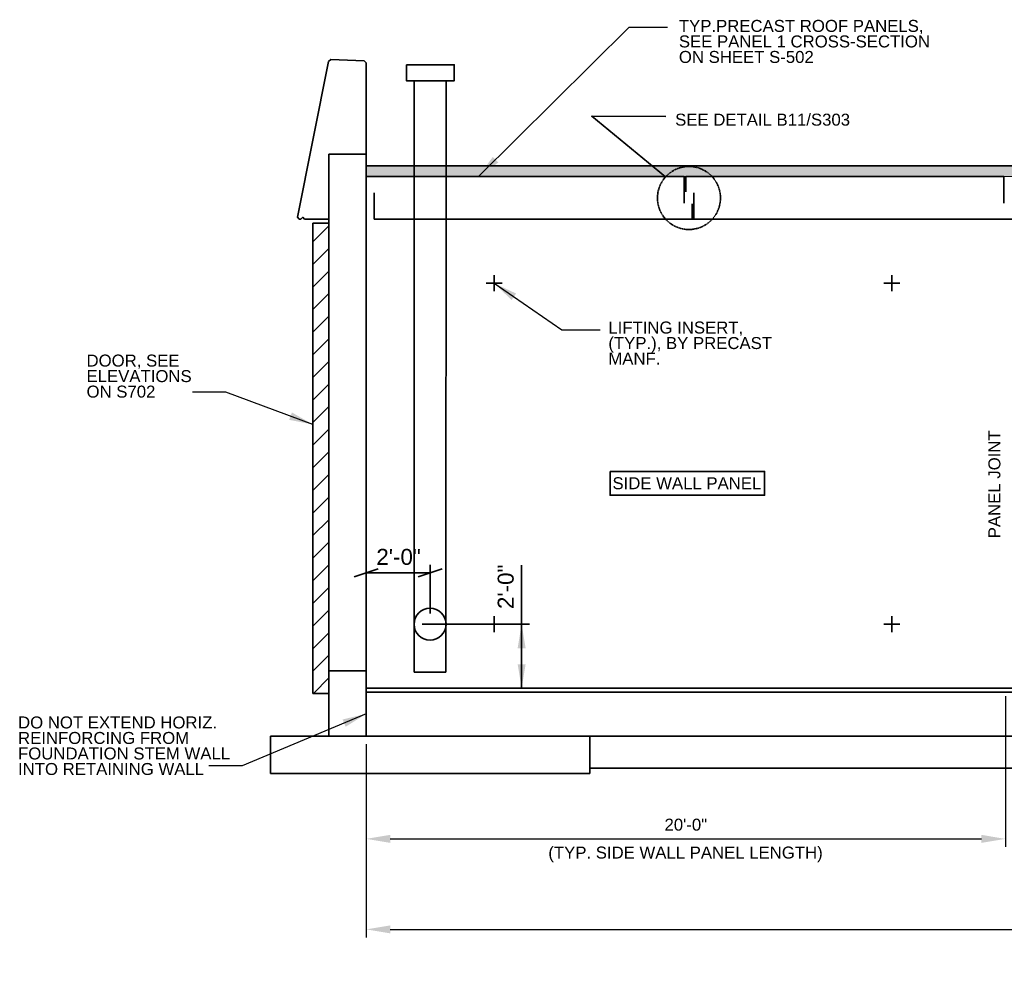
# Model space of a CAD drawing. Header units: inches. Extents: x -829 to 2226, y 10 to 4755.
# Tile 20 of 54: x -371 to -1, y 1960 to 2321. Entities that reach past the tile are written whole.
import ezdxf
from ezdxf.enums import TextEntityAlignment as Align

# ---------------------------------------------------------------- set-up
doc = ezdxf.new("R2010")
doc.units = ezdxf.units.IN
doc.header["$LTSCALE"] = 0.5
doc.header["$MEASUREMENT"] = 0
doc.linetypes.add('DGN Style 3', pattern=[0.621993, 0.444281, -0.177712])
for name, color, linetype, lineweight in [('G-ANNO-DIM', 7, 'Continuous', 0), ('G-ANNO-DIMS', 7, 'Continuous', 35), ('G-ANNO-PATT', 7, 'Continuous', 18), ('G-ANNO-TEXT', 7, 'Continuous', 35), ('S-FNDN-FTNG', 7, 'Continuous', 35), ('S-FNDN-PEDS', 7, 'Continuous', 35), ('S-WALL-LOAD', 7, 'Continuous', 35)]:
    doc.layers.add(name, color=color, linetype=linetype, lineweight=lineweight)
doc.styles.add("_1 4 1'-0", font='arial.ttf', dxfattribs={"height": 6})
doc.styles.add('AEC 1 4_1 0 Scale', font='arial.ttf', dxfattribs={"height": 4.5})
doc.dimstyles.new("1 4 1'-0", dxfattribs={"dimtxt": 4.5, "dimasz": 9, "dimexe": 3, "dimexo": 3, "dimgap": 3, "dimtad": 1, "dimdec": 0, "dimzin": 11, "dimdsep": 46, "dimlunit": 3, "dimtxsty": 'AEC 1 4_1 0 Scale', "dimcen": 0.09, "dimadec": 4, "dimazin": 3, "dimtfac": 1, "dimtdec": 0, "dimtofl": 0, "dimtmove": 0, "dimatfit": 3, "dimfxl": 1, "dimfrac": 2, "dimtolj": 1, "dimtzin": 11, "dimarcsym": 0})

# ---------------------------------------------------------------- blocks, each defined once
blk = doc.blocks.new('*D475')
at = {"layer": 'Defpoints', "color": 0, "transparency": 16777216}
for p in [(-0.67, 2070.13), (-240.67, 2052.12), (-0.67, 2013.56)]:
    blk.add_point(p, dxfattribs=at)
at = {"layer": 'G-ANNO-DIMS', "color": 0, "lineweight": -2, "transparency": 16777216}
for p, q in [((-0.67, 2067.13), (-0.67, 2010.56)), ((-240.67, 2049.12), (-240.67, 2010.56)), ((-231.67, 2013.56), (-9.67, 2013.56))]:
    blk.add_line(p, q, dxfattribs=at)
at = {"layer": 'G-ANNO-DIMS', "color": 0, "transparency": 16777216}
for points in [[(-231.67, 2015.06), (-231.67, 2012.06), (-240.67, 2013.56)], [(-9.67, 2015.06), (-9.67, 2012.06), (-0.67, 2013.56)]]:
    blk.add_solid(points, dxfattribs=at)
at = {"layer": 'G-ANNO-DIMS', "color": 0, "transparency": 16777216, "insert": (-120.67, 2018.86), "char_height": 4.5, "attachment_point": 5, "style": 'AEC 1 4_1 0 Scale'}
blk.add_mtext('\\A1;20\'-0"', dxfattribs=at)
blk = doc.blocks.new('*D482')
at = {"layer": 'Defpoints', "color": 0, "transparency": 16777216}
for p in [(734.39, 2068.62), (-240.67, 2052.12), (734.39, 1979.58)]:
    blk.add_point(p, dxfattribs=at)
at = {"layer": 'G-ANNO-DIMS', "color": 0, "lineweight": -2, "transparency": 16777216}
for p, q in [((734.39, 2065.62), (734.39, 1976.58)), ((-240.67, 2049.12), (-240.67, 1976.58)), ((-231.67, 1979.58), (725.39, 1979.58))]:
    blk.add_line(p, q, dxfattribs=at)
at = {"layer": 'G-ANNO-DIMS', "color": 0, "transparency": 16777216}
for points in [[(-231.67, 1981.08), (-231.67, 1978.08), (-240.67, 1979.58)], [(725.39, 1981.08), (725.39, 1978.08), (734.39, 1979.58)]]:
    blk.add_solid(points, dxfattribs=at)
at = {"layer": 'G-ANNO-DIMS', "color": 0, "transparency": 16777216, "insert": (246.86, 1985.54), "char_height": 4.5, "attachment_point": 5, "style": 'AEC 1 4_1 0 Scale'}
blk.add_mtext('\\A1;20\'-0" MIN. TO 120\'-0" MAX (NOMINAL LENGTH)', dxfattribs=at)

msp = doc.modelspace()

# ---------------------------------------------------------------- hatches: boundary and pattern name
at = {"layer": 'G-ANNO-PATT'}
h = msp.add_hatch(dxfattribs=at)
h.set_pattern_fill('AR-CONC', color=5)
h.set_pattern_definition([(50, (-359.576, 2226.3273), (7.1726, -0.62752), [0.75, -8.25]), (355, (-359.576, 2226.327), (-1.387513, 7.52192), [0.6, -6.6]), (100.4514, (-358.978, 2226.275), (5.78509, 6.8944), [0.6374, -7.01142]), (46.1842, (-359.576, 2228.327), (10.67241, -1.65519), [1.125, -12.375]), (96.6356, (-358.686, 2228.189), (9.34662, 9.74119), [0.9561, -10.51714]), (351.1842, (-359.576, 2228.327), (9.34662, 9.74119), [0.9, -9.9]), (21, (-358.576, 2227.8273), (5.96907, -4.02619), [0.75, -8.25]), (326, (-358.576, 2227.827), (2.433153, 7.2515), [0.6, -6.6]), (71.45144, (-358.078, 2227.492), (8.402224, 3.22531), [0.6374, -7.01142]), (37.5, (-359.5758, 2226.3273), (0.1215986, 3.3289385), [0, -6.52, 0, -6.7, 0, -6.625]), (7.5, (-359.5758, 2226.3273), (2.630695, 3.944117), [0, -3.82, 0, -6.37, 0, -2.525]), (327.5, (-361.8058, 2226.3273), (5.338224, -0.225549), [0, -2.5, 0, -7.8, 0, -10.35]), (317.5, (-362.8058, 2226.3273), (5.831862, 1.00105), [0, -3.25, 0, -5.18, 0, -7.35])])
h.paths.add_polyline_path([(532.80425, 2262.13077), (532.80425, 2266.13077), (-240.67179, 2266.13077), (-240.67179, 2262.13077)])
at = {"layer": 'G-ANNO-TEXT'}
h = msp.add_hatch(dxfattribs=at)
h.set_pattern_fill('HATCH', color=5, style=0, pattern_type=2)
h.set_pattern_definition([(45, (-246.133, 2141.9094), (-4.24264, 4.24264), [])])
h.paths.add_polyline_path([(-260.67179, 2068.14692), (-254.67179, 2068.14692), (-254.67179, 2244.63077), (-260.67179, 2244.63077)])

# ---------------------------------------------------------------- linework, layer by layer
at = {"layer": 'G-ANNO-DIM'}
msp.add_3dface([(-260.67179, 2244.63077), (-254.67179, 2244.63077), (-254.67179, 2068.14692), (-260.67179, 2068.14692)], dxfattribs=at)
at = {"layer": 'G-ANNO-DIMS'}
for p, q in [((-240.67179, 2262.13077), (-240.67179, 2266.13077)), ((-240.67179, 2266.13077), (532.80425, 2266.13077)), ((-245.17179, 2111.9088), (-236.17179, 2114.9088)), ((-240.67179, 2113.55911), (-240.67179, 2116.4088)), ((-212.17179, 2114.9088), (-221.17179, 2111.9088)), ((-216.67179, 2098.12122), (-216.67179, 2116.4088)), ((-182.32244, 2116.31953), (-182.32244, 2094.12122)), ((-238.66651, 2113.4088), (-240.67179, 2113.4088)), ((-240.67179, 2113.4088), (-216.67179, 2113.4088)), ((-219.67179, 2094.12122), (-179.32244, 2094.12122)), ((-182.32244, 2094.12122), (-182.32244, 2070.12122))]:
    msp.add_line(p, q, dxfattribs=at)
at = {"layer": 'G-ANNO-DIMS', "extrusion": (0, 0, -1)}
msp.add_solid([(183.82244, 2085.12122), (182.32244, 2094.12122), (180.82244, 2085.12122)], dxfattribs=at)
at = {"layer": 'G-ANNO-DIMS'}
msp.add_solid([(-180.82244, 2079.12122), (-182.32244, 2070.12122), (-183.82244, 2079.12122)], dxfattribs=at)
at = {"layer": 'G-ANNO-PATT', "elevation": 0}
msp.add_lwpolyline([(-240.67179, 2266.13077), (532.80425, 2266.13077), (532.80425, 2262.13077), (-240.67179, 2262.13077)], close=True, dxfattribs=at)
at = {"layer": 'G-ANNO-TEXT'}
for p, q in [((-222.62168, 2298.12122), (-222.62168, 2076.12122)), ((-210.62168, 2298.12122), (-210.73116, 2076.12122)), ((-240.67179, 2262.13077), (-240.67179, 2256.38077)), ((-240.67179, 2262.13077), (-228.62168, 2262.13077)), ((-216.64433, 2262.13077), (-121.29679, 2262.13077)), ((-121.29679, 2262.13077), (-121.29679, 2252.19277)), ((-120.67179, 2262.13077), (-120.67179, 2256.38077)), ((-120.67179, 2262.13077), (-1.29679, 2262.13077)), ((-1.29679, 2262.13077), (-1.29679, 2252.19277)), ((-237.67179, 2246.13077), (-237.67179, 2256.06877)), ((-117.67179, 2246.13077), (-117.67179, 2256.06877)), ((-118.29679, 2251.88077), (-118.29679, 2246.13077)), ((-237.67179, 2246.13077), (-228.62168, 2246.13077)), ((-216.6544, 2246.13077), (-118.29679, 2246.13077)), ((-117.67179, 2246.13077), (1.70321, 2246.13077)), ((-192.67179, 2225.12122), (-192.67179, 2219.12122)), ((-43.33009, 2225.12122), (-43.33009, 2219.12122)), ((-195.67179, 2222.12122), (-189.67179, 2222.12122)), ((-40.33009, 2222.12122), (-46.33009, 2222.12122)), ((-192.67179, 2097.12122), (-192.67179, 2091.12122)), ((-43.33009, 2097.12122), (-43.33009, 2091.12122)), ((-195.67179, 2094.12122), (-189.67179, 2094.12122)), ((-40.33009, 2094.12122), (-46.33009, 2094.12122)), ((-222.67514, 2076.12122, -0.00002), (-210.73116, 2076.12122, -0.00002))]:
    msp.add_line(p, q, dxfattribs=at)
at = {"layer": 'G-ANNO-TEXT', "linetype": 'DGN Style 3'}
for p, q in [((-228.62168, 2262.13077), (-216.33422, 2262.13077)), ((-216.65441, 2246.12122), (-228.62168, 2246.12122)), ((-240.67179, 2068.62122), (532.80425, 2068.62122)), ((-156.67179, 2040.12122), (-156.67179, 2052.12122))]:
    msp.add_line(p, q, dxfattribs=at)
at = {"layer": 'G-ANNO-TEXT', "flags": 128}
msp.add_lwpolyline([(-128.30289, 2262.07268), (-156.01576, 2284.78032), (-128.19834, 2284.68964)], dxfattribs=at)
at = {"layer": 'G-ANNO-TEXT', "linetype": 'DGN Style 3'}
msp.add_circle((-119.48577, 2254.11664), 11.83175, dxfattribs=at)
at = {"layer": 'G-ANNO-TEXT'}
msp.add_circle((-216.72526, 2094.12122, -0.00002), 6, dxfattribs=at)
for points in [[(-225.62168, 2304.12122), (-207.62168, 2304.12122), (-207.62168, 2298.12122), (-225.62168, 2298.12122)], [(-260.67179, 2068.14692), (-254.67179, 2068.14692), (-254.67179, 2244.63077), (-260.67179, 2244.63077)], [(-149.11334, 2151.46042), (-91.1222, 2151.46042), (-91.1222, 2142.51446), (-149.11334, 2142.51446)]]:
    msp.add_3dface(points, dxfattribs=at)
at = {"layer": 'S-FNDN-FTNG'}
for p, q in [((-276.67179, 2052.12122), (-276.67179, 2038.12122)), ((-276.67179, 2052.12122), (-218.67179, 2052.12122)), ((-218.67179, 2052.12122), (532.80425, 2052.12122)), ((-276.67179, 2038.12122), (-156.67179, 2038.12122)), ((-156.67179, 2040.12122), (532.80425, 2040.12122)), ((-156.67179, 2040.12122), (-156.67179, 2038.12122))]:
    msp.add_line(p, q, dxfattribs=at)
at = {"layer": 'S-FNDN-PEDS'}
msp.add_line((-240.67179, 2070.12122), (532.80425, 2070.12122), dxfattribs=at)
at = {"layer": 'S-WALL-LOAD'}
for p, q in [((-254.81888, 2305.39534), (-266.5247, 2246.86621)), ((-254.81888, 2305.39534), (-253.92179, 2306.13077)), ((-241.42179, 2305.63077), (-253.92179, 2306.13077)), ((-241.42179, 2305.63077), (-240.67179, 2304.88077)), ((-240.67179, 2304.88077), (-240.67179, 2246.13077)), ((-254.67179, 2270.63077), (-240.67179, 2270.63077)), ((-254.67179, 2270.63077), (-254.67179, 2052.12122)), ((-265.92179, 2246.13077), (-266.5247, 2246.86621)), ((-265.28695, 2246.13077), (-265.92179, 2246.13077)), ((-254.67179, 2246.13077), (-263.81229, 2246.13077)), ((-240.67179, 2246.13077), (-240.67179, 2052.12122)), ((-240.67179, 2076.62122), (-254.67179, 2076.62122))]:
    msp.add_line(p, q, dxfattribs=at)
at = {"layer": 'S-WALL-LOAD', "flags": 128}
msp.add_lwpolyline([(-265.28695, 2246.13077), (-264.535, 2246.86796), (-263.81229, 2246.13077)], dxfattribs=at)
at = {"layer": 'S-WALL-LOAD', "elevation": 0, "flags": 128}
msp.add_lwpolyline([(-216.65441, 2246.12122), (532.80425, 2246.12122)], dxfattribs=at)

# ---------------------------------------------------------------- texts
at = {"layer": 'G-ANNO-DIM', "color": 7, "style": 'AEC 1 4_1 0 Scale'}
msp.add_text('PANEL JOINT', height=4.5, rotation=90, dxfattribs=at).set_placement((-4.79897, 2126.39782), align=Align.MIDDLE_LEFT)
for s, p in [('SIDE WALL PANEL', (-148.22094, 2147.05768)), ('(TYP. SIDE WALL PANEL LENGTH)', (-172.30177, 2008.41837))]:
    msp.add_text(s, height=4.5, dxfattribs=at).set_placement(p, align=Align.MIDDLE_LEFT)
at = {"layer": 'G-ANNO-DIM', "color": 7, "linetype": 'Continuous', "style": "_1 4 1'-0"}
msp.add_text('2\'-0"', height=6, dxfattribs=at).set_placement((-228.52816, 2119.4088), align=Align.MIDDLE_CENTER)
msp.add_text('2\'-0"', height=6, rotation=90, dxfattribs=at).set_placement((-188.32244, 2108.17242), align=Align.MIDDLE_CENTER)
at = {"layer": 'G-ANNO-DIM', "color": 7, "char_height": 4.5, "style": 'AEC 1 4_1 0 Scale'}
for s, insert, attachment_point, line_spacing_factor in [('TYP.PRECAST ROOF PANELS,\\PSEE PANEL 1 CROSS-SECTION\\PON SHEET S-502', (-123.27917, 2320.96232), 1, 0.776524), ('SEE DETAIL B11/S303', (-124.68734, 2283.49025), 4, 0.6), ('LIFTING INSERT,\\P(TYP.), BY PRECAST\\PMANF.', (-149.76687, 2199.6715), 4, 0.776524)]:
    msp.add_mtext(s, dxfattribs=dict(at, insert=insert, attachment_point=attachment_point, line_spacing_factor=line_spacing_factor))
at = {"layer": 'G-ANNO-DIM', "color": 7, "char_height": 4.5, "attachment_point": 4, "line_spacing_factor": 0.776524, "style": 'AEC 1 4_1 0 Scale'}
for s, insert, width in [('DOOR, SEE \\PELEVATIONS ON S702', (-345.71194, 2187.23452), 48.9997641), ('DO NOT EXTEND HORIZ.\\PREINFORCING FROM FOUNDATION STEM WALL INTO RETAINING WALL', (-371.4329, 2048.49234), 89.230421)]:
    msp.add_mtext(s, dxfattribs=dict(at, insert=insert, width=width))

# ---------------------------------------------------------------- dimensions: what is measured, and where the dimension line sits
at = {"layer": 'G-ANNO-DIMS'}
dim = msp.add_linear_dim(base=(-0.67179, 2013.56009), p1=(-240.67179, 2052.12122), p2=(-0.67179, 2070.13077), dimstyle="1 4 1'-0", dxfattribs=at)
dim.commit()
dim.dimension.update_dxf_attribs({"geometry": '*D475', "text_midpoint": (-120.67179, 2018.85767)})
dim = msp.add_linear_dim(base=(734.38799, 1979.58373), p1=(-240.67179, 2052.12122), p2=(734.38799, 2068.62122), text='20\'-0" MIN. TO 120\'-0" MAX (NOMINAL LENGTH)', dimstyle="1 4 1'-0", override={"dimdec": 4, "dimlunit": 4, "dimtdec": 4}, dxfattribs=at)
dim.commit()
dim.dimension.update_dxf_attribs({"geometry": '*D482', "text_midpoint": (246.8581, 1985.53513)})

# ---------------------------------------------------------------- leaders
at = {"layer": 'G-ANNO-TEXT'}
for points in [[(-198.53688, 2262.13077), (-141.91667, 2318.21442), (-127.53008, 2318.21442)], [(-192.67179, 2222.12122), (-167.1687, 2204.66617), (-152.78211, 2204.66617)], [(-260.67179, 2169.08027), (-293.34229, 2181.29617), (-305.91563, 2181.29617)], [(-240.67179, 2060.4919), (-287.27478, 2040.9821), (-299.84812, 2040.9821)]]:
    msp.add_leader(points, dimstyle="1 4 1'-0", override={"dimgap": 6}, dxfattribs=at)

doc.saveas('drawing.dxf')
